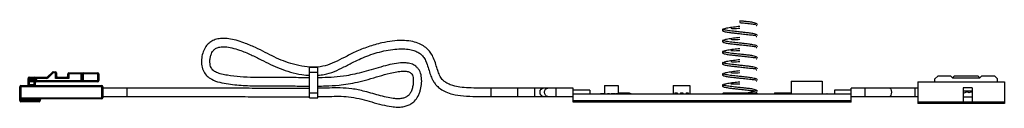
# Model space of a CAD drawing. Header units: millimetres. Extents: x -124 to 54, y 52 to 67.
import ezdxf

# ---------------------------------------------------------------- set-up
doc = ezdxf.new("R2010")
doc.units = ezdxf.units.MM

msp = doc.modelspace()

# ---------------------------------------------------------------- linework, layer by layer
at = {"color": 7, "linetype": 'Continuous', "lineweight": 25}
for p, q in [((6.05, 67.17), (6.05, 66.88)), ((-71.43, 58.83), (-69.93, 58.83)), ((-71.43, 53.33), (-71.43, 58.8)), ((-69.93, 53.33), (-69.93, 58.78)), ((-118.76, 56.83), (-122.13, 56.83)), ((-122.13, 55.73), (-122.13, 56.83)), ((-121.93, 57.02), (-118.76, 57.02)), ((-121.93, 57.02), (-121.93, 55.52)), ((-121.03, 55.52), (-121.03, 57.02)), ((-120.83, 56.83), (-120.83, 56.62)), ((-120.63, 56.83), (-120.63, 56.62)), ((-118.76, 57.02), (-118.76, 56.83)), ((-118.62, 57.08), (-117.74, 57.97)), ((-118.48, 56.94), (-118.62, 57.08)), ((-117.59, 57.83), (-118.48, 56.94)), ((-117.74, 57.97), (-117.59, 57.83)), ((-117.59, 57.83), (-117.59, 58.02)), ((-117.59, 58.02), (-117.18, 58.02)), ((-116.98, 57.83), (-117.59, 57.83)), ((-117.18, 56.83), (-117.18, 58.02)), ((-117.18, 56.83), (-116.98, 57.23)), ((-116.78, 57.02), (-117.18, 56.83)), ((-114.78, 56.83), (-117.18, 56.83)), ((-116.98, 57.83), (-116.98, 57.23)), ((-116.78, 57.02), (-115.18, 57.02)), ((-114.78, 56.83), (-115.18, 57.02)), ((-109.38, 57.62), (-114.98, 57.62)), ((-114.98, 57.23), (-114.98, 57.62)), ((-114.98, 57.23), (-114.78, 56.83)), ((-114.78, 57.83), (-109.58, 57.83)), ((-114.78, 57.83), (-114.78, 56.83)), ((-112.58, 56.22), (-112.58, 57.62)), ((-112.38, 56.22), (-112.38, 57.62)), ((-112.18, 57.83), (-112.18, 56.42)), ((-109.58, 56.22), (-109.58, 57.83)), ((-109.38, 57.62), (-109.38, 56.42)), ((-71.43, 57.92), (-69.93, 57.92)), ((41.15, 56.73), (41.65, 57.23)), ((44.04, 57.23), (41.65, 57.23)), ((44.34, 56.92), (44.04, 57.23)), ((44.64, 57.22), (44.34, 56.92)), ((44.34, 56.92), (49.24, 56.92)), ((44.64, 57.23), (44.64, 57.22)), ((48.94, 57.23), (44.64, 57.23)), ((44.64, 57.22), (44.64, 57.22)), ((48.94, 57.22), (48.94, 57.23)), ((48.94, 57.22), (48.94, 57.22)), ((49.24, 56.92), (48.94, 57.22)), ((49.54, 57.23), (49.24, 56.92)), ((51.94, 57.23), (49.54, 57.23)), ((51.94, 57.23), (52.44, 56.73)), ((-108.63, 55.33), (-123.63, 55.33)), ((-123.63, 52.83), (-123.63, 55.33)), ((-123.43, 55.52), (-108.83, 55.52)), ((-123.43, 55.52), (-123.43, 52.62)), ((-122.13, 56.62), (-120.63, 56.62)), ((-122.13, 55.73), (-120.83, 55.73)), ((-121.03, 56.42), (-121.93, 56.42)), ((-121.03, 56.22), (-121.93, 56.22)), ((-120.83, 56.02), (-120.94, 56.26)), ((-120.86, 56.34), (-120.63, 56.22)), ((-120.85, 56.52), (-120.68, 56.42)), ((-120.83, 56.02), (-120.83, 55.73)), ((-120.68, 56.42), (-112.38, 56.42)), ((-112.58, 56.22), (-120.63, 56.22)), ((-112.38, 56.22), (-112.18, 56.42)), ((-109.58, 56.22), (-112.38, 56.22)), ((-112.18, 56.42), (-109.38, 56.42)), ((-108.83, 53.12), (-108.83, 55.52)), ((-108.63, 55.33), (-108.63, 53.33)), ((-104.36, 55.07), (-108.63, 55.07)), ((-104.36, 55.07), (-104.36, 53.58)), ((-33.95, 55.07), (-38.83, 55.07)), ((-38.83, 55.07), (-38.83, 53.58)), ((-23.95, 55.09), (-33.95, 55.09)), ((-33.95, 53.56), (-33.95, 55.09)), ((-30.87, 53.56), (-30.87, 55.09)), ((-27.04, 53.56), (-27.04, 55.09)), ((-23.95, 52.52), (-23.95, 55.09)), ((-18.35, 55.52), (-18.35, 54.02)), ((-18.35, 55.52), (-15.85, 55.52)), ((-15.85, 55.52), (-15.85, 54.03)), ((-5.95, 55.52), (-2.95, 55.52)), ((-5.95, 55.52), (-5.95, 54.02)), ((-2.95, 55.52), (-2.95, 54.02)), ((3.09, 55.68), (3.07, 55.66)), ((15.25, 56.33), (15.25, 54.02)), ((15.25, 56.33), (20.85, 56.33)), ((20.85, 56.33), (20.85, 54.02)), ((38.05, 55.09), (26.05, 55.09)), ((26.05, 52.52), (26.05, 55.09)), ((28.55, 55.09), (28.55, 53.56)), ((37.55, 55.09), (37.55, 53.56)), ((38.05, 56.22), (53.65, 56.22)), ((38.05, 56.22), (38.05, 52.33)), ((41.15, 56.22), (41.15, 56.73)), ((46.25, 55.12), (46.25, 52.62)), ((47.85, 55.12), (46.25, 55.12)), ((47.85, 55.12), (47.85, 52.62)), ((52.44, 56.22), (52.44, 56.73)), ((53.65, 56.22), (53.65, 52.33)), ((-123.63, 53.33), (-108.63, 53.33)), ((-108.63, 53.58), (-104.36, 53.58)), ((-71.43, 54.23), (-69.93, 54.23)), ((-71.43, 53.33), (-69.93, 53.33)), ((-38.83, 53.58), (-33.95, 53.58)), ((-33.95, 53.56), (-23.95, 53.56)), ((-20.95, 54.73), (-23.95, 54.73)), ((-23.95, 54.02), (26.05, 54.02)), ((-22.95, 54.03), (-22.95, 54.02)), ((-22.95, 54.03), (-19.75, 54.03)), ((-20.95, 54.73), (-20.95, 54.03)), ((-19.75, 54.03), (-19.75, 54.02)), ((-18.41, 54.03), (-19.07, 54.03)), ((-19.07, 54.03), (-19.07, 54.02)), ((-18.8, 54.03), (-18.8, 54.02)), ((-18.68, 54.03), (-18.68, 54.02)), ((-18.41, 54.03), (-18.41, 54.02)), ((-17.8, 54.03), (-17.8, 54.02)), ((-17.55, 54.03), (-17.55, 54.02)), ((-17.42, 54.03), (-17.55, 54.03)), ((-17.42, 54.03), (-17.42, 54.02)), ((-17.11, 54.03), (-17.11, 54.02)), ((-16.46, 54.03), (-17.11, 54.03)), ((-16.46, 54.03), (-16.46, 54.02)), ((-16.35, 54.03), (-16.35, 54.02)), ((-15.48, 54.03), (-16.35, 54.03)), ((-15.99, 54.03), (-15.99, 54.02)), ((-15.86, 54.03), (-15.86, 54.02)), ((-15.85, 54.23), (-13.85, 54.23)), ((-15.48, 54.03), (-15.48, 54.02)), ((-15, 54.03), (-15.36, 54.03)), ((-15.36, 54.03), (-15.36, 54.02)), ((-15, 54.03), (-15, 54.02)), ((-14.54, 54.03), (-14.54, 54.02)), ((-14.45, 54.23), (-14.45, 54.02)), ((-14.38, 54.03), (-14.38, 54.02)), ((-13.93, 54.03), (-13.93, 54.02)), ((-13.85, 54.23), (-13.85, 54.02)), ((-13.52, 54.03), (-13.52, 54.02)), ((-5.65, 54.23), (-5.25, 54.23)), ((-5.65, 54.23), (-5.65, 54.02)), ((-5.25, 54.23), (-5.25, 54.02)), ((-4.65, 54.23), (-4.65, 54.02)), ((-4.65, 54.23), (-4.25, 54.23)), ((-4.25, 54.23), (-4.25, 54.02)), ((-3.65, 54.23), (-3.65, 54.02)), ((-3.65, 54.23), (-3.25, 54.23)), ((-3.25, 54.23), (-3.25, 54.02)), ((9.05, 54.17), (3.05, 54.17)), ((12.25, 54.23), (12.25, 54.02)), ((12.25, 54.23), (15.25, 54.23)), ((21.72, 54.03), (21.72, 54.02)), ((21.85, 54.03), (25.05, 54.03)), ((21.85, 54.03), (21.85, 54.02)), ((26.05, 54.73), (23.05, 54.73)), ((23.05, 54.73), (23.05, 54.03)), ((23.2, 54.03), (23.2, 54.02)), ((23.48, 54.03), (23.48, 54.02)), ((23.6, 54.03), (23.6, 54.02)), ((23.87, 54.03), (23.87, 54.02)), ((25.05, 54.03), (25.05, 54.02)), ((26.05, 53.56), (38.05, 53.56)), ((47.85, 54.52), (46.25, 54.52)), ((46.98, 54.38), (46.25, 54.11)), ((46.25, 53.52), (47.85, 53.52)), ((47.24, 54.25), (46.98, 54.38)), ((47.85, 54.38), (47.24, 54.25)), ((-119.93, 52.92), (-123.63, 52.92)), ((-123.63, 52.83), (-119.93, 52.83)), ((-108.83, 53.12), (-123.43, 53.12)), ((-120.13, 52.62), (-123.43, 52.62)), ((-120.13, 53.12), (-120.13, 52.62)), ((-119.93, 52.92), (-119.93, 52.83)), ((-23.95, 52.83), (26.05, 52.83)), ((26.05, 52.52), (-23.95, 52.52)), ((38.05, 52.62), (53.65, 52.62)), ((53.65, 52.33), (38.05, 52.33))]:
    msp.add_line(p, q, dxfattribs=at)
at = {"color": 7, "linetype": 'Continuous', "lineweight": 25, "flags": 128}
for points in [[(-121.03, 57.02), (-120.96, 57.02), (-120.89, 57.01), (-120.83, 57), (-120.77, 56.98), (-120.72, 56.95), (-120.68, 56.92), (-120.65, 56.89), (-120.63, 56.86), (-120.63, 56.83)], [(-112.58, 57.62), (-112.57, 57.66), (-112.55, 57.7), (-112.51, 57.74), (-112.46, 57.77), (-112.4, 57.79), (-112.33, 57.81), (-112.26, 57.82), (-112.18, 57.83)], [(-121.93, 56.22), (-121.97, 56.23), (-122, 56.26), (-122.04, 56.29), (-122.07, 56.34), (-122.09, 56.4), (-122.11, 56.47), (-122.12, 56.55), (-122.13, 56.62)], [(-120.94, 56.44), (-120.96, 56.43), (-120.96, 56.42), (-120.97, 56.4), (-120.97, 56.38), (-120.97, 56.35), (-120.96, 56.32), (-120.96, 56.29), (-120.94, 56.26)], [(-29.36, 53.56), (-29.58, 53.62), (-29.76, 53.79), (-29.89, 54.03), (-29.93, 54.33), (-29.89, 54.62), (-29.76, 54.86), (-29.58, 55.03), (-29.36, 55.09), (-29.36, 55.09)], [(-28.55, 53.56), (-28.77, 53.62), (-28.96, 53.79), (-29.08, 54.03), (-29.13, 54.33), (-29.08, 54.62), (-28.96, 54.86), (-28.77, 55.03), (-28.55, 55.09), (-28.55, 55.09)], [(33.05, 55.09), (33.15, 55.03), (33.23, 54.86), (33.29, 54.62), (33.31, 54.33), (33.29, 54.03), (33.23, 53.79), (33.15, 53.62), (33.05, 53.56)]]:
    msp.add_lwpolyline(points, dxfattribs=at)
at = {"color": 7, "linetype": 'Continuous', "lineweight": 25}
for centre, radius, start, end in [((-121.93, 56.83), 0.2, 90, 180), ((-121.03, 56.83), 0.2, 0, 90), ((-118.76, 57.23), 0.2, 270, 315), ((-118.76, 57.23), 0.4, 270, 315), ((-117.59, 57.83), 0.2, 90, 135), ((-117.18, 57.83), 0.2, 360, 90), ((-116.78, 57.23), 0.2, 180, 270), ((-115.18, 57.23), 0.2, 270, 0), ((-114.78, 57.62), 0.2, 90, 180), ((-112.18, 57.62), 0.2, 90, 180), ((-109.58, 57.62), 0.2, 0, 90), ((-123.43, 55.33), 0.2, 90, 180), ((-122.33, 55.73), 0.2, 270, 0), ((-121.93, 56.62), 0.2, 180, 270), ((-121.03, 56.62), 0.2, 270, 360), ((-121.03, 56.35), 0.123, 272.0067, 314.5771), ((-121.03, 56.29), 0.173, 17.4322, 61.468), ((-120.45, 55.85), 0.643, 129.8053, 140.1947), ((-120.63, 56.02), 0.2, 90, 180), ((-120.63, 55.73), 0.2, 180, 270), ((-121.03, 56.62), 0.4, 330, 0), ((-109.58, 56.42), 0.2, 270, 360), ((-108.83, 55.33), 0.2, 0, 90), ((-123.43, 53.33), 0.2, 180, 270), ((-108.83, 53.33), 0.2, 270, 0), ((3.05, 54.02), 0.15, 90, 180), ((9.05, 54.02), 0.15, 0, 90), ((-123.43, 52.83), 0.2, 180, 270), ((-120.13, 52.83), 0.2, 270, 0), ((-119.73, 52.92), 0.2, 90, 180)]:
    msp.add_arc(centre, radius, start, end, dxfattribs=at)
for points, knots in [([(3.07, 65.72), (3.03, 65.71), (2.97, 65.69), (2.91, 65.61), (2.89, 65.52), (2.91, 65.44), (2.97, 65.36), (3.03, 65.34), (3.07, 65.33)], [0, 0, 0, 0, 0.232839, 0.363001, 0.5, 0.636999, 0.767161, 1, 1, 1, 1]), ([(3.07, 65.63), (3.03, 65.64), (2.98, 65.64), (2.91, 65.59), (2.89, 65.52), (2.91, 65.46), (2.98, 65.41), (3.03, 65.41), (3.07, 65.42)], [0, 0, 0, 0, 0.239908, 0.368099, 0.5, 0.631901, 0.760092, 1, 1, 1, 1]), ([(6.05, 66.17), (5.65, 66.13), (4.85, 66.04), (3.97, 65.92), (3.44, 65.8), (3.17, 65.72), (3.09, 65.68), (3.07, 65.66)], [0, 0, 0, 0, 0.307569, 0.619102, 0.779623, 0.940799, 1, 1, 1, 1]), ([(9.19, 64.5), (9.17, 64.55), (9.14, 64.66), (8.82, 64.78), (8.42, 64.88), (7.89, 64.97), (7.24, 65.04), (6.46, 65.13), (5.77, 65.2), (5.12, 65.27), (4.56, 65.34), (4.01, 65.41), (3.53, 65.49), (3.17, 65.57), (3.13, 65.63), (3.1, 65.66)], [0, 0, 0, 0, 0.086433, 0.163545, 0.232905, 0.29334, 0.389658, 0.460405, 0.548432, 0.604887, 0.669132, 0.740068, 0.819624, 0.906037, 1, 1, 1, 1]), ([(4.39, 65.86), (4.54, 65.84), (4.87, 65.81), (5.45, 65.82), (5.85, 65.86), (6.05, 65.87)], [0, 0, 0, 0, 0.294585, 0.652498, 1, 1, 1, 1]), ([(6.04, 66.88), (6.17, 66.86), (6.47, 66.83), (6.96, 66.78), (7.51, 66.72), (8.04, 66.67), (8.49, 66.61), (8.82, 66.58), (8.87, 66.56), (8.9, 66.55)], [0, 0, 0, 0, 0.081699, 0.198652, 0.331068, 0.476234, 0.637578, 0.811384, 1, 1, 1, 1]), ([(9.19, 66.5), (9.17, 66.55), (9.14, 66.66), (8.82, 66.78), (8.42, 66.88), (7.89, 66.97), (7.24, 67.04), (6.58, 67.12), (6.2, 67.16), (6.05, 67.17)], [0, 0, 0, 0, 0.1697394, 0.3211743, 0.4573854, 0.5760681, 0.7652193, 0.9041541, 1, 1, 1, 1]), ([(8.95, 66.38), (8.95, 66.38), (9.05, 66.38), (9.11, 66.36), (9.1, 66.37), (9.1, 66.38)], [0, 0, 0, 0, 0.005839, 0.605472, 1, 1, 1, 1]), ([(-38.83, 55.07), (-39.53, 55.07), (-40.86, 55.07), (-42.71, 55.09), (-44.27, 55.22), (-45.54, 55.47), (-46.49, 55.82), (-47.13, 56.23), (-47.54, 56.62), (-47.82, 57), (-48.1, 57.53), (-48.39, 58.33), (-48.7, 59.36), (-49.06, 60.43), (-49.54, 61.36), (-50.16, 62.11), (-50.94, 62.73), (-51.97, 63.23), (-53.26, 63.56), (-54.82, 63.69), (-56.58, 63.58), (-58.65, 63.2), (-60.88, 62.56), (-63.13, 61.65), (-65.1, 60.64), (-66.88, 59.73), (-68.61, 59.04), (-70.46, 58.77), (-72.39, 58.9), (-74.31, 59.32), (-76.12, 59.92), (-77.8, 60.67), (-79.46, 61.53), (-81.26, 62.43), (-83.01, 63.17), (-84.62, 63.7), (-85.94, 63.97), (-87.14, 64.05), (-88.18, 63.92), (-89.04, 63.58), (-89.74, 63.06), (-90.31, 62.32), (-90.72, 61.35), (-90.92, 60.24), (-90.88, 59.11), (-90.56, 58.06), (-89.93, 57.21), (-88.92, 56.53), (-87.6, 56.08), (-85.57, 55.74), (-82.93, 55.49), (-79.72, 55.5), (-76.61, 55.51), (-73.85, 55.45), (-72.18, 55.44), (-71.43, 55.44)], [0, 0, 0, 0, 0.025814, 0.048305, 0.06736, 0.082937, 0.095182, 0.104163, 0.110515, 0.115522, 0.121442, 0.132391, 0.146306, 0.160854, 0.173536, 0.183935, 0.196149, 0.209667, 0.225604, 0.244399, 0.266329, 0.289647, 0.32098, 0.350872, 0.377793, 0.401821, 0.423758, 0.445563, 0.469191, 0.494114, 0.516871, 0.538796, 0.560959, 0.585032, 0.612181, 0.630156, 0.646741, 0.661203, 0.673733, 0.684722, 0.694421, 0.705247, 0.718138, 0.732485, 0.746204, 0.759089, 0.771756, 0.784136, 0.802769, 0.822329, 0.859137, 0.899162, 0.939266, 0.972507, 1, 1, 1, 1]), ([(2.99, 65.39), (3.01, 65.36), (3.06, 65.3), (3.34, 65.23), (3.71, 65.16), (4.22, 65.08), (4.85, 65.01), (5.63, 64.92), (6.32, 64.85), (6.96, 64.78), (7.51, 64.72), (8.04, 64.67), (8.49, 64.61), (8.82, 64.58), (8.87, 64.56), (8.9, 64.55)], [0, 0, 0, 0, 0.084557, 0.160377, 0.229371, 0.290134, 0.387903, 0.460108, 0.549847, 0.607177, 0.672088, 0.743249, 0.82234, 0.90754, 1, 1, 1, 1]), ([(6.05, 64.17), (5.65, 64.13), (4.85, 64.04), (3.97, 63.92), (3.45, 63.81), (3.28, 63.75), (3.21, 63.72)], [0, 0, 0, 0, 0.338824, 0.6820136, 0.8588468, 1, 1, 1, 1]), ([(4.39, 63.86), (4.54, 63.84), (4.87, 63.81), (5.45, 63.82), (5.85, 63.86), (6.05, 63.87)], [0, 0, 0, 0, 0.294585, 0.652498, 1, 1, 1, 1]), ([(8.95, 64.38), (8.95, 64.38), (9.05, 64.38), (9.11, 64.36), (9.1, 64.37), (9.1, 64.38)], [0, 0, 0, 0, 0.005839, 0.605472, 1, 1, 1, 1]), ([(-71.43, 56.94), (-71.44, 56.94), (-72.51, 56.93), (-74.72, 56.98), (-78.07, 57.02), (-81.15, 56.97), (-83.88, 57.07), (-85.82, 57.3), (-87.24, 57.57), (-88.14, 57.85), (-88.76, 58.21), (-89.1, 58.6), (-89.27, 58.98), (-89.38, 59.46), (-89.41, 60.04), (-89.32, 60.66), (-89.15, 61.22), (-88.93, 61.64), (-88.65, 62), (-88.22, 62.32), (-87.5, 62.52), (-86.55, 62.54), (-85.36, 62.33), (-83.79, 61.86), (-82.04, 61.13), (-80.2, 60.22), (-78.49, 59.33), (-76.73, 58.55), (-74.85, 57.92), (-73.07, 57.48), (-71.9, 57.41), (-71.43, 57.38)], [0, 0, 0, 0, 0.000607, 0.081059, 0.16623, 0.252035, 0.313157, 0.371303, 0.398457, 0.42189, 0.441951, 0.450911, 0.460729, 0.472986, 0.487685, 0.504151, 0.519633, 0.531445, 0.539825, 0.553706, 0.57105, 0.594631, 0.625301, 0.661214, 0.717567, 0.767892, 0.815143, 0.862841, 0.912098, 0.964284, 1, 1, 1, 1]), ([(-69.93, 57.42), (-69.55, 57.44), (-68.54, 57.5), (-66.96, 58.06), (-65.21, 58.88), (-63.65, 59.71), (-62.16, 60.42), (-60.75, 60.99), (-59.24, 61.48), (-57.67, 61.87), (-56.12, 62.11), (-54.69, 62.17), (-53.47, 62.07), (-52.51, 61.82), (-51.78, 61.47), (-51.19, 61.02), (-50.7, 60.4), (-50.33, 59.53), (-50.02, 58.53), (-49.7, 57.51), (-49.35, 56.66), (-48.96, 56), (-48.49, 55.43), (-47.82, 54.86), (-46.86, 54.34), (-45.48, 53.89), (-43.64, 53.63), (-41.34, 53.56), (-39.7, 53.57), (-38.83, 53.58)], [0, 0, 0, 0, 0.03103, 0.084093, 0.136725, 0.191739, 0.231206, 0.273394, 0.317703, 0.362708, 0.406917, 0.447689, 0.481398, 0.508008, 0.52944, 0.547651, 0.569691, 0.594031, 0.625568, 0.656014, 0.682758, 0.701588, 0.719712, 0.743684, 0.773896, 0.809502, 0.864096, 0.927531, 1, 1, 1, 1]), ([(3.07, 63.72), (3.03, 63.71), (2.97, 63.69), (2.91, 63.61), (2.89, 63.53), (2.91, 63.44), (2.97, 63.36), (3.03, 63.34), (3.07, 63.33)], [0, 0, 0, 0, 0.232839, 0.363001, 0.5, 0.636999, 0.767161, 1, 1, 1, 1]), ([(3.07, 63.63), (3.03, 63.64), (2.98, 63.64), (2.91, 63.59), (2.89, 63.53), (2.91, 63.46), (2.98, 63.41), (3.03, 63.41), (3.07, 63.42)], [0, 0, 0, 0, 0.239908, 0.368099, 0.5, 0.631901, 0.760092, 1, 1, 1, 1]), ([(2.99, 63.39), (3.01, 63.36), (3.06, 63.3), (3.34, 63.23), (3.71, 63.16), (4.22, 63.08), (4.85, 63.01), (5.63, 62.92), (6.32, 62.85), (6.96, 62.78), (7.51, 62.72), (8.04, 62.67), (8.49, 62.61), (8.82, 62.58), (8.87, 62.56), (8.9, 62.55)], [0, 0, 0, 0, 0.084557, 0.160377, 0.229371, 0.290134, 0.387903, 0.460108, 0.549847, 0.607177, 0.672088, 0.743249, 0.82234, 0.90754, 1, 1, 1, 1]), ([(9.19, 62.5), (9.17, 62.55), (9.14, 62.66), (8.82, 62.78), (8.42, 62.88), (7.89, 62.97), (7.24, 63.04), (6.46, 63.13), (5.77, 63.2), (5.12, 63.27), (4.56, 63.34), (4.01, 63.41), (3.53, 63.49), (3.17, 63.57), (3.13, 63.63), (3.1, 63.66)], [0, 0, 0, 0, 0.086433, 0.163545, 0.232905, 0.29334, 0.389658, 0.460405, 0.548432, 0.604887, 0.669132, 0.740068, 0.819624, 0.906037, 1, 1, 1, 1]), ([(6.05, 62.17), (5.65, 62.13), (4.85, 62.04), (3.97, 61.92), (3.45, 61.81), (3.28, 61.75), (3.21, 61.72)], [0, 0, 0, 0, 0.338824, 0.682014, 0.858847, 1, 1, 1, 1]), ([(8.95, 62.38), (8.95, 62.38), (9.05, 62.38), (9.11, 62.36), (9.1, 62.37), (9.1, 62.38)], [0, 0, 0, 0, 0.005839, 0.605472, 1, 1, 1, 1]), ([(3.07, 61.72), (3.03, 61.71), (2.97, 61.69), (2.91, 61.61), (2.89, 61.52), (2.91, 61.44), (2.97, 61.36), (3.03, 61.34), (3.07, 61.33)], [0, 0, 0, 0, 0.232839, 0.363001, 0.5, 0.636999, 0.767161, 1, 1, 1, 1]), ([(3.07, 61.63), (3.03, 61.64), (2.98, 61.64), (2.91, 61.59), (2.89, 61.52), (2.91, 61.46), (2.98, 61.41), (3.03, 61.41), (3.07, 61.42)], [0, 0, 0, 0, 0.239908, 0.3680987, 0.5, 0.6319013, 0.760092, 1, 1, 1, 1]), ([(2.99, 61.39), (3.01, 61.36), (3.06, 61.3), (3.34, 61.23), (3.71, 61.16), (4.22, 61.08), (4.85, 61.01), (5.63, 60.92), (6.32, 60.85), (6.96, 60.78), (7.51, 60.72), (8.04, 60.67), (8.49, 60.61), (8.82, 60.58), (8.87, 60.56), (8.9, 60.55)], [0, 0, 0, 0, 0.084557, 0.160377, 0.229371, 0.290134, 0.387903, 0.460108, 0.549847, 0.607177, 0.672088, 0.743249, 0.82234, 0.90754, 1, 1, 1, 1]), ([(9.19, 60.5), (9.17, 60.55), (9.14, 60.66), (8.82, 60.78), (8.42, 60.88), (7.89, 60.97), (7.24, 61.04), (6.46, 61.13), (5.77, 61.2), (5.12, 61.27), (4.56, 61.34), (4.01, 61.41), (3.53, 61.49), (3.17, 61.57), (3.13, 61.63), (3.1, 61.66)], [0, 0, 0, 0, 0.0864331, 0.1635454, 0.2329055, 0.29334, 0.3896578, 0.4604049, 0.5484322, 0.6048871, 0.6691323, 0.7400682, 0.8196239, 0.9060371, 1, 1, 1, 1]), ([(4.39, 61.86), (4.54, 61.84), (4.87, 61.81), (5.45, 61.82), (5.85, 61.86), (6.05, 61.87)], [0, 0, 0, 0, 0.294585, 0.652498, 1, 1, 1, 1]), ([(8.95, 60.38), (8.95, 60.38), (9.05, 60.38), (9.11, 60.36), (9.1, 60.37), (9.1, 60.38)], [0, 0, 0, 0, 0.005839, 0.605472, 1, 1, 1, 1]), ([(-69.93, 53.54), (-69.67, 53.55), (-68.84, 53.55), (-67.44, 53.6), (-65.71, 53.62), (-63.9, 53.5), (-62.08, 53.1), (-60.24, 52.57), (-58.46, 52.08), (-56.9, 51.74), (-55.63, 51.64), (-54.67, 51.69), (-53.86, 51.89), (-53.14, 52.22), (-52.45, 52.77), (-51.95, 53.47), (-51.64, 54.2), (-51.39, 55.01), (-51.23, 56.02), (-51.26, 57.2), (-51.54, 58.09), (-51.94, 58.67), (-52.41, 59.13), (-53.14, 59.49), (-54.09, 59.65), (-55.24, 59.63), (-56.62, 59.4), (-58.23, 59), (-59.94, 58.49), (-61.64, 57.98), (-63.26, 57.59), (-65.03, 57.25), (-66.99, 57.03), (-68.7, 56.95), (-69.68, 56.95), (-69.93, 56.95)], [0, 0, 0, 0, 0.018013, 0.058278, 0.098159, 0.13932, 0.185049, 0.228751, 0.273605, 0.314553, 0.340425, 0.362586, 0.381625, 0.398229, 0.41787, 0.443018, 0.457843, 0.472969, 0.502361, 0.529604, 0.554759, 0.566795, 0.578416, 0.600603, 0.622387, 0.645842, 0.680673, 0.720141, 0.762712, 0.805338, 0.844318, 0.879902, 0.93175, 0.982441, 1, 1, 1, 1]), ([(3.07, 59.72), (3.03, 59.71), (2.97, 59.69), (2.91, 59.61), (2.89, 59.52), (2.91, 59.44), (2.97, 59.36), (3.03, 59.34), (3.07, 59.33)], [0, 0, 0, 0, 0.232839, 0.363001, 0.5, 0.636999, 0.767161, 1, 1, 1, 1]), ([(3.07, 59.63), (3.03, 59.64), (2.98, 59.64), (2.91, 59.59), (2.89, 59.52), (2.91, 59.46), (2.98, 59.41), (3.03, 59.41), (3.07, 59.42)], [0, 0, 0, 0, 0.239908, 0.368099, 0.5, 0.631901, 0.760092, 1, 1, 1, 1]), ([(2.99, 59.39), (3.01, 59.36), (3.06, 59.3), (3.34, 59.23), (3.71, 59.16), (4.22, 59.08), (4.85, 59.01), (5.63, 58.92), (6.32, 58.85), (6.96, 58.78), (7.51, 58.72), (8.04, 58.67), (8.49, 58.61), (8.82, 58.58), (8.87, 58.56), (8.9, 58.55)], [0, 0, 0, 0, 0.084557, 0.160377, 0.229371, 0.290134, 0.387903, 0.460108, 0.549847, 0.607177, 0.672088, 0.743249, 0.82234, 0.90754, 1, 1, 1, 1]), ([(9.19, 58.5), (9.17, 58.55), (9.14, 58.66), (8.82, 58.78), (8.42, 58.88), (7.89, 58.97), (7.24, 59.04), (6.46, 59.13), (5.77, 59.2), (5.12, 59.27), (4.56, 59.34), (4.01, 59.41), (3.53, 59.49), (3.17, 59.57), (3.13, 59.63), (3.1, 59.66)], [0, 0, 0, 0, 0.086433, 0.163545, 0.232905, 0.29334, 0.389658, 0.460405, 0.548432, 0.604887, 0.669132, 0.740068, 0.819624, 0.906037, 1, 1, 1, 1]), ([(6.05, 60.17), (5.65, 60.13), (4.85, 60.04), (3.97, 59.92), (3.45, 59.81), (3.28, 59.75), (3.21, 59.72)], [0, 0, 0, 0, 0.338824, 0.682014, 0.858847, 1, 1, 1, 1]), ([(4.39, 59.86), (4.54, 59.84), (4.87, 59.81), (5.45, 59.82), (5.85, 59.86), (6.05, 59.88)], [0, 0, 0, 0, 0.294585, 0.652498, 1, 1, 1, 1]), ([(-69.93, 55.45), (-69.48, 55.45), (-68.22, 55.46), (-66.41, 55.58), (-64.47, 55.83), (-62.72, 56.17), (-60.84, 56.65), (-58.91, 57.23), (-57.2, 57.72), (-55.79, 58.03), (-54.75, 58.15), (-53.93, 58.13), (-53.38, 57.95), (-53.07, 57.69), (-52.9, 57.39), (-52.79, 56.94), (-52.74, 56.35), (-52.8, 55.65), (-52.96, 54.94), (-53.2, 54.33), (-53.49, 53.9), (-53.76, 53.64), (-54.08, 53.43), (-54.55, 53.25), (-55.27, 53.14), (-56.2, 53.18), (-57.36, 53.37), (-58.67, 53.69), (-60.07, 54.09), (-61.79, 54.57), (-63.73, 55), (-65.87, 55.13), (-67.83, 55.09), (-69.16, 55.05), (-69.85, 55.04), (-69.93, 55.04)], [0, 0, 0, 0, 0.034871, 0.099615, 0.142532, 0.188894, 0.240281, 0.295257, 0.347695, 0.380696, 0.408473, 0.429861, 0.445688, 0.452619, 0.460712, 0.47266, 0.488827, 0.507759, 0.527701, 0.545915, 0.558792, 0.568077, 0.575092, 0.589127, 0.607444, 0.631702, 0.662643, 0.69948, 0.738336, 0.777433, 0.839695, 0.894948, 0.945459, 0.994305, 1, 1, 1, 1]), ([(3.07, 57.72), (3.03, 57.71), (2.97, 57.69), (2.91, 57.61), (2.89, 57.52), (2.91, 57.44), (2.97, 57.36), (3.03, 57.34), (3.07, 57.33)], [0, 0, 0, 0, 0.232839, 0.363001, 0.5, 0.636999, 0.767161, 1, 1, 1, 1]), ([(3.07, 57.63), (3.03, 57.64), (2.98, 57.64), (2.91, 57.59), (2.89, 57.52), (2.91, 57.46), (2.98, 57.41), (3.03, 57.41), (3.07, 57.42)], [0, 0, 0, 0, 0.239908, 0.368099, 0.5, 0.631901, 0.760092, 1, 1, 1, 1]), ([(2.99, 57.39), (3.01, 57.36), (3.06, 57.3), (3.34, 57.23), (3.71, 57.16), (4.22, 57.08), (4.85, 57.01), (5.63, 56.92), (6.32, 56.85), (6.96, 56.78), (7.51, 56.72), (8.04, 56.67), (8.49, 56.61), (8.82, 56.58), (8.87, 56.56), (8.9, 56.55)], [0, 0, 0, 0, 0.084557, 0.160377, 0.229371, 0.290134, 0.387903, 0.460108, 0.549847, 0.607177, 0.672088, 0.743249, 0.82234, 0.90754, 1, 1, 1, 1]), ([(9.19, 56.5), (9.17, 56.55), (9.14, 56.66), (8.82, 56.78), (8.42, 56.88), (7.89, 56.97), (7.24, 57.04), (6.46, 57.13), (5.77, 57.2), (5.12, 57.27), (4.56, 57.34), (4.01, 57.41), (3.53, 57.49), (3.17, 57.57), (3.13, 57.63), (3.1, 57.66)], [0, 0, 0, 0, 0.086433, 0.163545, 0.232905, 0.29334, 0.389658, 0.460405, 0.548432, 0.604887, 0.669132, 0.740068, 0.819624, 0.906037, 1, 1, 1, 1]), ([(6.05, 58.17), (5.65, 58.13), (4.85, 58.04), (3.97, 57.92), (3.45, 57.81), (3.28, 57.75), (3.21, 57.72)], [0, 0, 0, 0, 0.338824, 0.6820136, 0.8588468, 1, 1, 1, 1]), ([(4.39, 57.86), (4.54, 57.84), (4.87, 57.81), (5.45, 57.82), (5.85, 57.86), (6.05, 57.87)], [0, 0, 0, 0, 0.294585, 0.652498, 1, 1, 1, 1]), ([(8.95, 58.38), (8.95, 58.38), (9.05, 58.38), (9.11, 58.36), (9.1, 58.37), (9.1, 58.38)], [0, 0, 0, 0, 0.005839, 0.605472, 1, 1, 1, 1]), ([(-120.68, 56.42), (-120.7, 56.41), (-120.76, 56.37), (-120.83, 56.35), (-120.86, 56.34)], [0, 0, 0, 0, 0.426503, 1, 1, 1, 1]), ([(-112.38, 56.22), (-112.38, 56.22), (-112.39, 56.22), (-112.46, 56.22), (-112.54, 56.22), (-112.58, 56.22), (-112.58, 56.22)], [0, 0, 0, 0, 0.2477475, 0.5867261, 0.9931019, 1, 1, 1, 1]), ([(-71.43, 55.02), (-71.48, 55.02), (-72.16, 55.01), (-74.32, 54.99), (-77.9, 55), (-81.42, 55.03), (-84.03, 55.05), (-85.74, 55.06), (-87.51, 55.08), (-89.47, 55.08), (-91.74, 55.09), (-94.36, 55.09), (-97.36, 55.08), (-100.74, 55.08), (-103.12, 55.08), (-104.36, 55.07)], [0, 0, 0, 0, 0.0047, 0.061815, 0.196934, 0.33055, 0.383012, 0.434797, 0.486036, 0.544333, 0.613493, 0.692022, 0.783634, 0.886321, 1, 1, 1, 1]), ([(3.07, 55.72), (3.03, 55.71), (2.97, 55.69), (2.91, 55.61), (2.89, 55.52), (2.91, 55.44), (2.97, 55.36), (3.03, 55.34), (3.07, 55.33)], [0, 0, 0, 0, 0.232839, 0.363001, 0.5, 0.636999, 0.767161, 1, 1, 1, 1]), ([(3.07, 55.63), (3.03, 55.64), (2.98, 55.64), (2.91, 55.59), (2.89, 55.52), (2.91, 55.46), (2.98, 55.41), (3.03, 55.41), (3.07, 55.42)], [0, 0, 0, 0, 0.239908, 0.368099, 0.5, 0.631901, 0.760092, 1, 1, 1, 1]), ([(2.99, 55.39), (3.01, 55.36), (3.06, 55.3), (3.34, 55.23), (3.71, 55.16), (4.22, 55.08), (4.85, 55.01), (5.63, 54.92), (6.32, 54.85), (6.96, 54.78), (7.51, 54.72), (8.04, 54.67), (8.49, 54.61), (8.82, 54.58), (8.87, 54.56), (8.9, 54.55)], [0, 0, 0, 0, 0.084557, 0.160377, 0.229371, 0.290134, 0.387903, 0.460108, 0.549847, 0.607177, 0.672088, 0.743249, 0.82234, 0.90754, 1, 1, 1, 1]), ([(9.19, 54.5), (9.17, 54.55), (9.14, 54.66), (8.82, 54.78), (8.42, 54.88), (7.89, 54.97), (7.24, 55.04), (6.46, 55.13), (5.77, 55.2), (5.12, 55.27), (4.56, 55.34), (4.01, 55.41), (3.53, 55.49), (3.17, 55.57), (3.13, 55.63), (3.1, 55.66)], [0, 0, 0, 0, 0.086433, 0.163545, 0.232905, 0.29334, 0.389658, 0.460405, 0.548432, 0.604887, 0.669132, 0.740068, 0.819624, 0.906037, 1, 1, 1, 1]), ([(3.19, 55.55), (3.18, 55.61), (3.17, 55.68), (3.21, 55.72), (3.22, 55.72)], [0, 0, 0, 0, 0.8233324, 1, 1, 1, 1]), ([(6.05, 56.17), (5.65, 56.13), (4.85, 56.04), (3.97, 55.92), (3.45, 55.81), (3.28, 55.75), (3.21, 55.72)], [0, 0, 0, 0, 0.338824, 0.682014, 0.858847, 1, 1, 1, 1]), ([(4.39, 55.86), (4.54, 55.84), (4.87, 55.81), (5.45, 55.82), (5.85, 55.86), (6.05, 55.87)], [0, 0, 0, 0, 0.294585, 0.652498, 1, 1, 1, 1]), ([(8.95, 56.38), (8.95, 56.38), (9.05, 56.38), (9.11, 56.36), (9.1, 56.37), (9.1, 56.38)], [0, 0, 0, 0, 0.005839, 0.605472, 1, 1, 1, 1]), ([(-104.36, 53.58), (-103.21, 53.58), (-101, 53.58), (-97.83, 53.58), (-95, 53.59), (-92.49, 53.59), (-90.31, 53.59), (-88.43, 53.58), (-85.85, 53.57), (-82.43, 53.53), (-78.05, 53.5), (-74.37, 53.48), (-72.15, 53.52), (-71.43, 53.53)], [0, 0, 0, 0, 0.105399, 0.201398, 0.288125, 0.363615, 0.429556, 0.486649, 0.535095, 0.664514, 0.798262, 0.933994, 1, 1, 1, 1]), ([(-17.55, 54.03), (-17.59, 54.03), (-17.66, 54.03), (-17.76, 54.03), (-17.8, 54.03)], [0, 0, 0, 0, 0.559755, 1, 1, 1, 1]), ([(-14.54, 54.03), (-14.55, 54.03), (-14.57, 54.03), (-14.7, 54.03), (-14.82, 54.03), (-14.93, 54.03), (-15, 54.03)], [0, 0, 0, 0, 0.498621, 0.624388, 0.749821, 1, 1, 1, 1]), ([(-13.93, 54.03), (-14.01, 54.03), (-14.12, 54.03), (-14.23, 54.03), (-14.35, 54.03), (-14.37, 54.03), (-14.38, 54.03)], [0, 0, 0, 0, 0.249373, 0.37504, 0.500926, 1, 1, 1, 1]), ([(-13.52, 54.03), (-13.53, 54.03), (-13.56, 54.03), (-13.66, 54.03), (-13.79, 54.03), (-13.89, 54.03), (-13.93, 54.03)], [0, 0, 0, 0, 0.280748, 0.560276, 0.780036, 1, 1, 1, 1]), ([(8.85, 54.56), (8.85, 54.56), (8.75, 54.51), (8.38, 54.43), (7.79, 54.31), (7.42, 54.23), (7.19, 54.18), (7.16, 54.17)], [0, 0, 0, 0, 0.044906, 0.498618, 0.728794, 0.963738, 1, 1, 1, 1]), ([(8.95, 54.38), (8.95, 54.38), (9.05, 54.38), (9.11, 54.36), (9.1, 54.37), (9.1, 54.38)], [0, 0, 0, 0, 0.005839, 0.605472, 1, 1, 1, 1]), ([(21.78, 54.03), (21.78, 54.03), (21.71, 54.03), (21.71, 54.03), (21.72, 54.03)], [0, 0, 0, 0, 0.003492, 1, 1, 1, 1])]:
    msp.add_open_spline(points, degree=3, knots=knots, dxfattribs=at)

doc.saveas('drawing.dxf')
